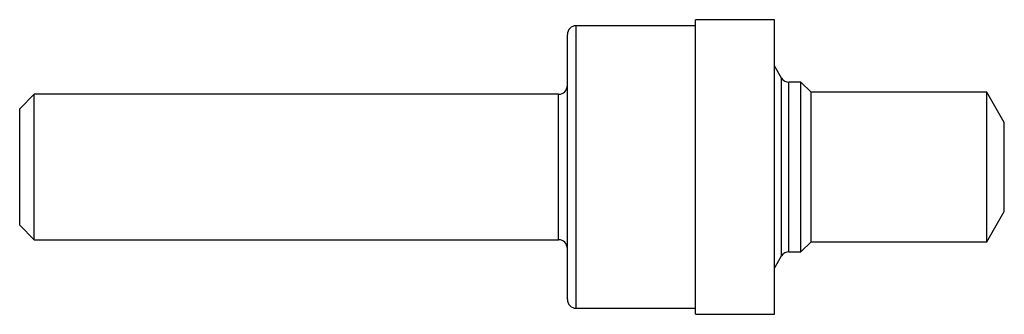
# Model space of a CAD drawing. Header units: inches. Extents: x 0 to 3.38, y -0.51 to 0.51.
import ezdxf

# ---------------------------------------------------------------- set-up
doc = ezdxf.new("R2010")
doc.units = ezdxf.units.IN
doc.header["$MEASUREMENT"] = 0

msp = doc.modelspace()

# ---------------------------------------------------------------- linework, layer by layer
at = {"color": 7, "linetype": 'Continuous', "lineweight": 25}
for p, q in [((2.32, 0.485), (1.91, 0.485)), ((1.91, -0.485), (1.91, 0.485)), ((2.591, 0.506), (2.32, 0.506)), ((2.32, -0.506), (2.32, 0.506)), ((2.591, -0.506), (2.591, 0.506)), ((1.88, -0.455), (1.88, 0.455)), ((2.6155, 0.3056), (2.591, 0.348)), ((2.6155, -0.3056), (2.6155, 0.3056)), ((2.682, 0.2911), (2.6406, 0.2911)), ((2.6406, -0.2911), (2.6406, 0.2911)), ((2.7166, 0.2565), (2.682, 0.2911)), ((2.682, -0.2911), (2.682, 0.2911)), ((0.05, 0.2498), (0, 0.1998)), ((1.85, 0.2498), (0.05, 0.2498)), ((0.05, -0.2498), (0.05, 0.2498)), ((1.85, -0.2498), (1.85, 0.2498)), ((3.32, 0.2565), (2.7166, 0.2565)), ((2.7166, -0.2565), (2.7166, 0.2565)), ((3.38, 0.1526), (3.32, 0.2565)), ((3.32, -0.2565), (3.32, 0.2565)), ((0, -0.1998), (0, 0.1998)), ((3.38, -0.1526), (3.38, 0.1526)), ((3.32, -0.2565), (3.38, -0.1526)), ((0, -0.1998), (0.05, -0.2498)), ((0.05, -0.2498), (1.85, -0.2498)), ((2.682, -0.2911), (2.7166, -0.2565)), ((2.7166, -0.2565), (3.32, -0.2565)), ((2.6406, -0.2911), (2.682, -0.2911)), ((2.591, -0.348), (2.6155, -0.3056)), ((1.91, -0.485), (2.32, -0.485)), ((2.32, -0.506), (2.591, -0.506))]:
    msp.add_line(p, q, dxfattribs=at)
for centre, radius, start, end in [((1.91, 0.455), 0.03, 90, 180), ((2.6406, 0.3201), 0.029, 210, 270), ((1.85, 0.2798), 0.03, 270, 0), ((1.85, -0.2798), 0.03, 0, 90), ((2.6406, -0.3201), 0.029, 90, 150), ((1.91, -0.455), 0.03, 180, 270)]:
    msp.add_arc(centre, radius, start, end, dxfattribs=at)

doc.saveas('drawing.dxf')
